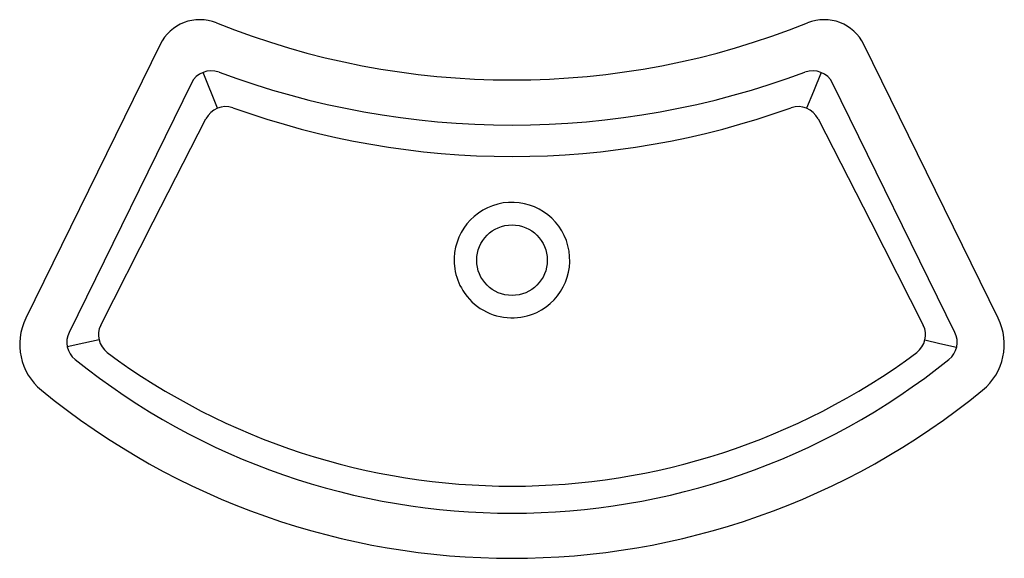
# Model space of a CAD drawing. Header units: millimetres. Extents: x 3970.474 to 3971.13, y 2123.183 to 2123.542.
import ezdxf

# ---------------------------------------------------------------- set-up
doc = ezdxf.new("R2010")
doc.units = ezdxf.units.MM
doc.layers.add('SANINDUSA', color=3, linetype='Continuous')

msp = doc.modelspace()

# ---------------------------------------------------------------- linework, layer by layer
at = {"layer": 'SANINDUSA'}
for p, q in [((3970.56753, 2123.52538), (3970.47809, 2123.3431)), ((3971.12546, 2123.3431), (3971.03602, 2123.52538)), ((3970.60562, 2123.48295), (3970.5961, 2123.50688)), ((3970.58831, 2123.49964), (3970.50691, 2123.33373)), ((3971.09664, 2123.33373), (3971.01524, 2123.49964))]:
    msp.add_line(p, q, dxfattribs=at)
at = {"layer": 'SANINDUSA', "flags": 128}
for points in [[(3971.00763, 2123.5068), (3971.0025, 2123.49407), (3970.99793, 2123.48295)], [(3970.52794, 2123.33857), (3970.56296, 2123.40724), (3970.59794, 2123.47597)], [(3971.00561, 2123.47597), (3971.04059, 2123.40724), (3971.07561, 2123.33857)], [(3970.52692, 2123.32866), (3970.51682, 2123.32647), (3970.50571, 2123.32414)], [(3971.07664, 2123.32866), (3971.08659, 2123.32633), (3971.09776, 2123.3238)]]:
    msp.add_lwpolyline(points, dxfattribs=at)
at = {"layer": 'SANINDUSA'}
msp.add_circle((3970.80178, 2123.38179), 0.0235, dxfattribs=at)
for centre, radius, start, end in [((3970.59398, 2123.51256), 0.0294, 67.86674, 154.13331), ((3971.00957, 2123.51256), 0.0294, 25.86664, 112.13331), ((3970.80178, 2124.02999), 0.5282, 248.13432, 291.86568), ((3970.60154, 2123.49322), 0.0147, 69.30182, 154.113), ((3970.80178, 2124.02999), 0.5582, 249.54909, 290.45091), ((3971.00201, 2123.49322), 0.0147, 25.88703, 110.69815), ((3970.61137, 2123.4689), 0.01518, 72.25061, 152.21886), ((3970.80178, 2123.99803), 0.54718, 250.15176, 289.84819), ((3970.99219, 2123.4689), 0.01517, 27.76409, 107.76669), ((3970.80175, 2123.38184), 0.03848, 295.31627, 188.53929), ((3970.8017, 2123.38184), 0.03843, 188.54535, 211.77923), ((3970.80176, 2123.38191), 0.03852, 211.82069, 268.92094), ((3970.80178, 2123.38199), 0.0386, 268.89777, 295.1869), ((3970.51326, 2123.3257), 0.03923, 153.6789, 230.83476), ((3970.54163, 2123.33215), 0.01512, 154.86156, 231.79842), ((3971.06192, 2123.33215), 0.01512, 308.19914, 25.14101), ((3971.09029, 2123.3257), 0.03923, 309.16524, 26.3211), ((3970.5201, 2123.32721), 0.01471, 153.67367, 231.38295), ((3971.08345, 2123.32721), 0.01471, 308.61705, 26.32632), ((3970.80178, 2123.68395), 0.45265, 233.46079, 306.53921), ((3970.80178, 2123.67735), 0.46409, 231.19089, 308.80911), ((3970.80178, 2123.67735), 0.49409, 230.64793, 309.35207)]:
    msp.add_arc(centre, radius, start, end, dxfattribs=at)

doc.saveas('drawing.dxf')
